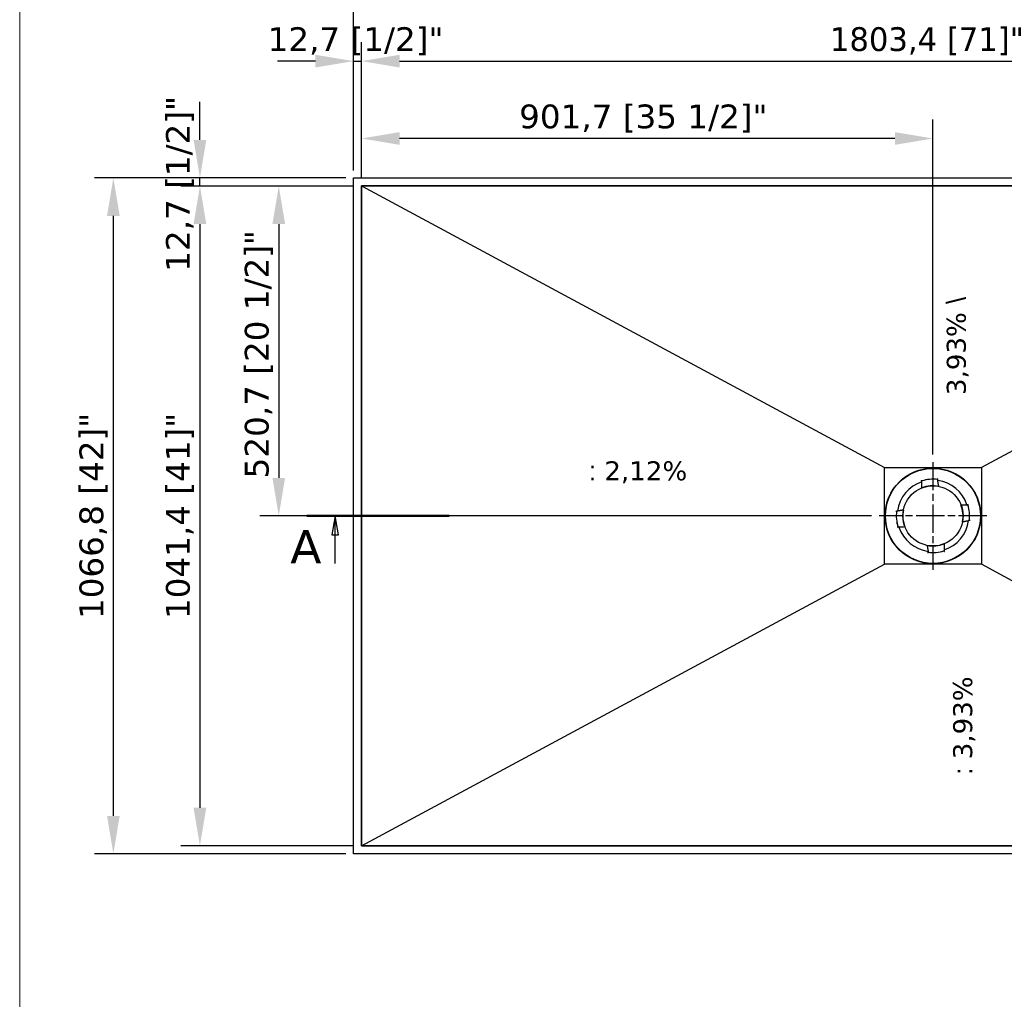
# Model space of a CAD drawing. Header units: millimetres. Extents: x -13716 to 13716, y -300 to 4365.
# Tile 20 of 30: x 300 to 1854, y 2032 to 3579. Entities that reach past the tile are written whole.
import ezdxf

# ---------------------------------------------------------------- set-up
doc = ezdxf.new("R2010")
doc.units = ezdxf.units.MM
doc.header["$LTSCALE"] = 15
doc.linetypes.add('CHAIN', pattern=[0.3543, 0.2362, -0.0295, 0.0591, -0.0295])
for name, color, linetype, lineweight in [('_Sichtbarkanten', 7, 'Continuous', 25), ('Bemaßung (ISO)', 7, 'Continuous', 25), ('Mittelpunktmarkierung (ISO)', 7, 'Continuous', 25), ('Rahmen (ISO)', 7, 'Continuous', 70), ('Schnittlinie (ISO)', 7, 'CHAIN', 25), ('Symbol (ISO)', 7, 'Continuous', 25)]:
    doc.layers.add(name, color=color, linetype=linetype, lineweight=lineweight)
doc.styles.add('Bezeichnungstext (DIN)', font='verdana.ttf')
doc.styles.add('Notiztext (ISO)', font='verdana.ttf')
doc.styles.add('Pfeiltext', font='verdana.ttf')
doc.dimstyles.new('wedi USA', dxfattribs={"dimscale": 15, "dimtxt": 2.5, "dimasz": 4, "dimexe": 2, "dimexo": 0.8, "dimgap": 0.3, "dimtad": 1, "dimdec": 1, "dimrnd": 1e-08, "dimtxsty": 'Notiztext (ISO)', "dimcen": 0.09, "dimclrd": 7, "dimclre": 7, "dimclrt": 256, "dimadec": 0, "dimazin": 2, "dimtfac": 0.6, "dimtmove": 0, "dimatfit": 3, "dimfxl": 1, "dimtolj": 1, "dimlwd": -1, "dimlwe": -1, "dimarcsym": 0})

# ---------------------------------------------------------------- blocks, each defined once
blk = doc.blocks.new('2DTransSchnitt0')
at = {"layer": 'Schnittlinie (ISO)', "linetype": 'Continuous', "lineweight": 50}
blk.add_line((50.19, 186.37), (65.19, 186.37), dxfattribs=at)
at = {"layer": 'Schnittlinie (ISO)', "linetype": 'Continuous'}
for p, q in [((53.19, 186.37), (52.84, 184.37)), ((53.19, 184.37), (53.19, 186.37)), ((53.54, 184.37), (53.19, 186.37)), ((52.84, 184.37), (53.54, 184.37)), ((53.19, 181.37), (53.19, 184.37))]:
    blk.add_line(p, q, dxfattribs=at)
at = {"layer": 'Schnittlinie (ISO)', "linetype": 'Continuous', "flags": 128}
blk.add_lwpolyline([(53.54, 184.37), (53.19, 186.37), (52.84, 184.37), (53.54, 184.37)], dxfattribs=at)
at = {"layer": 'Schnittlinie (ISO)'}
blk.add_solid([(53.54, 184.37), (53.19, 186.37), (52.84, 184.37), (53.54, 184.37)], dxfattribs=at)
at = {"layer": 'Schnittlinie (ISO)', "insert": (48.46, 181.37), "char_height": 3.5, "attachment_point": 7, "style": 'Bezeichnungstext (DIN)'}
blk.add_mtext('A', dxfattribs=at)
blk = doc.blocks.new('*D59')
at = {"layer": 'Bemaßung (ISO)', "color": 7, "transparency": 16777216}
for p, q in [((839.4, 3328.2), (839.4, 3421.2)), ((1741.1, 2892.5), (1741.1, 3421.2)), ((1681.1, 3391.2), (899.4, 3391.2))]:
    blk.add_line(p, q, dxfattribs=at)
for points in [[(899.4, 3401.2), (899.4, 3381.2), (839.4, 3391.2)], [(1681.1, 3401.2), (1681.1, 3381.2), (1741.1, 3391.2)]]:
    blk.add_solid(points, dxfattribs=at)
at = {"layer": 'Defpoints', "color": 0, "transparency": 16777216}
for p in [(839.4, 3391.2), (839.4, 3316.2), (1741.1, 2880.5)]:
    blk.add_point(p, dxfattribs=at)
at = {"layer": 'Bemaßung (ISO)', "transparency": 16777216, "insert": (1088.1, 3444.8), "char_height": 37.5, "attachment_point": 1, "style": 'Notiztext (ISO)'}
blk.add_mtext('\\A1;901,7 [35 1/2]"', dxfattribs=at)
blk = doc.blocks.new('*D60')
at = {"layer": 'Bemaßung (ISO)', "color": 7, "transparency": 16777216}
for p, q in [((827.4, 3316.2), (678.8, 3316.2)), ((708.8, 3256.2), (708.8, 2855.5)), ((1644.1, 2795.5), (678.8, 2795.5))]:
    blk.add_line(p, q, dxfattribs=at)
for points in [[(698.8, 3256.2), (718.8, 3256.2), (708.8, 3316.2)], [(698.8, 2855.5), (718.8, 2855.5), (708.8, 2795.5)]]:
    blk.add_solid(points, dxfattribs=at)
at = {"layer": 'Defpoints', "color": 0, "transparency": 16777216}
for p in [(839.4, 3316.2), (708.8, 2795.5), (1656.1, 2795.5)]:
    blk.add_point(p, dxfattribs=at)
at = {"layer": 'Bemaßung (ISO)', "transparency": 16777216, "insert": (655.2, 2854.7), "char_height": 37.5, "attachment_point": 1, "rotation": 90, "style": 'Notiztext (ISO)'}
blk.add_mtext('\\A1;520,7 [20 1/2]"', dxfattribs=at)
blk = doc.blocks.new('*D61')
at = {"layer": 'Bemaßung (ISO)', "color": 7, "transparency": 16777216}
for p, q in [((827.4, 3316.2), (554.4, 3316.2)), ((584.4, 3256.2), (584.4, 2334.8)), ((827.4, 2274.8), (554.4, 2274.8))]:
    blk.add_line(p, q, dxfattribs=at)
for points in [[(574.4, 3256.2), (594.4, 3256.2), (584.4, 3316.2)], [(574.4, 2334.8), (594.4, 2334.8), (584.4, 2274.8)]]:
    blk.add_solid(points, dxfattribs=at)
at = {"layer": 'Defpoints', "color": 0, "transparency": 16777216}
for p in [(839.4, 3316.2), (584.4, 2274.8), (839.4, 2274.8)]:
    blk.add_point(p, dxfattribs=at)
at = {"layer": 'Bemaßung (ISO)', "transparency": 16777216, "insert": (530.8, 2632.7), "char_height": 37.5, "attachment_point": 1, "rotation": 90, "style": 'Notiztext (ISO)'}
blk.add_mtext('\\A1;1041,4 [41]"', dxfattribs=at)
blk = doc.blocks.new('*D62')
at = {"layer": 'Bemaßung (ISO)', "color": 7, "transparency": 16777216}
for p, q in [((814.7, 3328.9), (417.8, 3328.9)), ((447.8, 2322.1), (447.8, 3268.9)), ((814.7, 2262.1), (417.8, 2262.1))]:
    blk.add_line(p, q, dxfattribs=at)
for points in [[(437.8, 3268.9), (457.8, 3268.9), (447.8, 3328.9)], [(437.8, 2322.1), (457.8, 2322.1), (447.8, 2262.1)]]:
    blk.add_solid(points, dxfattribs=at)
at = {"layer": 'Defpoints', "color": 0, "transparency": 16777216}
for p in [(447.8, 3328.9), (826.7, 3328.9), (826.7, 2262.1)]:
    blk.add_point(p, dxfattribs=at)
at = {"layer": 'Bemaßung (ISO)', "transparency": 16777216, "insert": (394.3, 2632.7), "char_height": 37.5, "attachment_point": 1, "rotation": 90, "style": 'Notiztext (ISO)'}
blk.add_mtext('\\A1;1066,8 [42]"', dxfattribs=at)
blk = doc.blocks.new('*D63')
at = {"layer": 'Bemaßung (ISO)', "color": 7, "transparency": 16777216}
for p, q in [((839.4, 3328.2), (839.4, 3543.3)), ((2642.8, 3328.2), (2642.8, 3543.3)), ((899.4, 3513.3), (2582.8, 3513.3))]:
    blk.add_line(p, q, dxfattribs=at)
for points in [[(899.4, 3523.3), (899.4, 3503.3), (839.4, 3513.3)], [(2582.8, 3523.3), (2582.8, 3503.3), (2642.8, 3513.3)]]:
    blk.add_solid(points, dxfattribs=at)
at = {"layer": 'Defpoints', "color": 0, "transparency": 16777216}
for p in [(2642.8, 3513.3), (839.4, 3316.2), (2642.8, 3316.2)]:
    blk.add_point(p, dxfattribs=at)
at = {"layer": 'Bemaßung (ISO)', "transparency": 16777216, "insert": (1578.2, 3566.8), "char_height": 37.5, "attachment_point": 1, "style": 'Notiztext (ISO)'}
blk.add_mtext('\\A1;1803,4 [71]"', dxfattribs=at)
blk = doc.blocks.new('*D64')
at = {"layer": 'Bemaßung (ISO)', "color": 7, "transparency": 16777216}
for p, q in [((826.7, 3340.9), (826.7, 3658.3)), ((2655.5, 3340.9), (2655.5, 3658.3)), ((886.7, 3628.3), (2595.5, 3628.3))]:
    blk.add_line(p, q, dxfattribs=at)
for points in [[(886.7, 3638.3), (886.7, 3618.3), (826.7, 3628.3)], [(2595.5, 3638.3), (2595.5, 3618.3), (2655.5, 3628.3)]]:
    blk.add_solid(points, dxfattribs=at)
at = {"layer": 'Defpoints', "color": 0, "transparency": 16777216}
for p in [(2655.5, 3628.3), (826.7, 3328.9), (2655.5, 3328.9)]:
    blk.add_point(p, dxfattribs=at)
at = {"layer": 'Bemaßung (ISO)', "transparency": 16777216, "insert": (1578.2, 3681.9), "char_height": 37.5, "attachment_point": 1, "style": 'Notiztext (ISO)'}
blk.add_mtext('\\A1;1828,8 [72]"', dxfattribs=at)
blk = doc.blocks.new('*D65')
at = {"layer": 'Bemaßung (ISO)', "color": 7, "transparency": 16777216}
for p, q in [((826.7, 3340.9), (826.7, 3543.3)), ((839.4, 3328.2), (839.4, 3543.3)), ((766.7, 3513.3), (706.7, 3513.3)), ((826.7, 3513.3), (839.4, 3513.3)), ((899.4, 3513.3), (959.4, 3513.3))]:
    blk.add_line(p, q, dxfattribs=at)
for points in [[(766.7, 3523.3), (766.7, 3503.3), (826.7, 3513.3)], [(899.4, 3523.3), (899.4, 3503.3), (839.4, 3513.3)]]:
    blk.add_solid(points, dxfattribs=at)
at = {"layer": 'Defpoints', "color": 0, "transparency": 16777216}
for p in [(839.4, 3513.3), (826.7, 3328.9), (839.4, 3316.2)]:
    blk.add_point(p, dxfattribs=at)
at = {"layer": 'Bemaßung (ISO)', "transparency": 16777216, "insert": (691.2, 3566.8), "char_height": 37.5, "attachment_point": 1, "style": 'Notiztext (ISO)'}
blk.add_mtext('\\A1;12,7 [1/2]"', dxfattribs=at)
blk = doc.blocks.new('*D66')
at = {"layer": 'Bemaßung (ISO)', "color": 7, "transparency": 16777216}
for p, q in [((584.4, 3388.9), (584.4, 3448.9)), ((814.7, 3328.9), (554.4, 3328.9)), ((584.4, 3316.2), (584.4, 3328.9)), ((827.4, 3316.2), (554.4, 3316.2)), ((584.4, 3256.2), (584.4, 3196.2))]:
    blk.add_line(p, q, dxfattribs=at)
for points in [[(574.4, 3388.9), (594.4, 3388.9), (584.4, 3328.9)], [(574.4, 3256.2), (594.4, 3256.2), (584.4, 3316.2)]]:
    blk.add_solid(points, dxfattribs=at)
at = {"layer": 'Defpoints', "color": 0, "transparency": 16777216}
for p in [(584.4, 3328.9), (826.7, 3328.9), (839.4, 3316.2)]:
    blk.add_point(p, dxfattribs=at)
at = {"layer": 'Bemaßung (ISO)', "transparency": 16777216, "insert": (530.8, 3180.8), "char_height": 37.5, "attachment_point": 1, "rotation": 90, "style": 'Notiztext (ISO)'}
blk.add_mtext('\\A1;12,7 [1/2]"', dxfattribs=at)
blk = doc.blocks.new('Ränder wedi_Zeichnungsrahmen')
at = {"layer": 'Rahmen (ISO)', "color": 208, "lineweight": 18, "true_color": 0x400040}
blk.add_line((20, 291), (20, 6), dxfattribs=at)

msp = doc.modelspace()

# ---------------------------------------------------------------- linework, layer by layer
at = {"layer": '_Sichtbarkanten'}
for p, q in [((826.68, 2262.15), (826.68, 3328.95)), ((826.68, 3328.95), (2655.48, 3328.95)), ((2642.78, 3316.25), (839.38, 3316.25)), ((839.38, 3316.25), (839.38, 2274.85)), ((839.39, 3316.22), (2642.76, 3316.22)), ((839.39, 2274.87), (839.39, 3316.22)), ((839.39, 3316.22), (1664.59, 2872.02)), ((2642.76, 3316.22), (1817.56, 2872.02)), ((1664.59, 2872.02), (1817.56, 2872.02)), ((1664.59, 2719.07), (1664.59, 2872.02)), ((1817.56, 2872.02), (1817.56, 2719.07)), ((1723.15, 2851.59), (1723.08, 2851.81)), ((1723.45, 2850.64), (1723.15, 2851.59)), ((1723.45, 2850.64), (1723.45, 2850.64)), ((1723.46, 2850.63), (1723.48, 2850.56)), ((1748.39, 2852.91), (1748.38, 2852.85)), ((1748.51, 2853.92), (1748.39, 2852.93)), ((1748.39, 2852.93), (1748.39, 2852.93)), ((1748.54, 2854.15), (1748.51, 2853.92)), ((1723.53, 2839.69), (1723.53, 2839.7)), ((1750.3, 2842.15), (1750.3, 2842.16)), ((1785.22, 2813.09), (1785.23, 2813.09)), ((1796.16, 2813.17), (1796.09, 2813.15)), ((1796.17, 2813.17), (1797.12, 2813.48)), ((1796.17, 2813.17), (1796.17, 2813.17)), ((1797.12, 2813.48), (1797.34, 2813.55)), ((1682.47, 2803.01), (1682.7, 2802.98)), ((1682.7, 2802.98), (1683.69, 2802.86)), ((1683.69, 2802.86), (1683.69, 2802.86)), ((1683.71, 2802.86), (1683.78, 2802.85)), ((1694.48, 2804.77), (1694.47, 2804.77)), ((1787.68, 2786.32), (1787.68, 2786.32)), ((1798.44, 2788.24), (1798.38, 2788.25)), ((1798.46, 2788.24), (1798.46, 2788.24)), ((1799.45, 2788.11), (1798.46, 2788.24)), ((1799.68, 2788.08), (1799.45, 2788.11)), ((1685.03, 2777.62), (1684.81, 2777.55)), ((1685.98, 2777.92), (1685.03, 2777.62)), ((1685.98, 2777.92), (1685.98, 2777.92)), ((1686, 2777.93), (1686.06, 2777.95)), ((1696.93, 2778), (1696.92, 2778)), ((1758.62, 2751.4), (1758.62, 2751.39)), ((1731.85, 2748.95), (1731.85, 2748.94)), ((1733.61, 2736.94), (1733.64, 2737.17)), ((1733.64, 2737.17), (1733.77, 2738.16)), ((1733.77, 2738.18), (1733.78, 2738.25)), ((1733.77, 2738.16), (1733.77, 2738.16)), ((1758.7, 2740.47), (1758.68, 2740.53)), ((1758.7, 2740.45), (1758.7, 2740.45)), ((1758.7, 2740.45), (1759.01, 2739.5)), ((1759.01, 2739.5), (1759.08, 2739.28)), ((839.39, 2274.87), (1664.59, 2719.07)), ((1817.56, 2719.07), (1664.59, 2719.07)), ((2642.76, 2274.87), (1817.56, 2719.07)), ((839.38, 2274.85), (2642.78, 2274.85)), ((2642.76, 2274.87), (839.39, 2274.87)), ((2655.48, 2262.15), (826.68, 2262.15))]:
    msp.add_line(p, q, dxfattribs=at)
for radius in [75.5, 74.98, 47.5]:
    msp.add_circle((1741.08, 2795.55), radius, dxfattribs=at)
for radius, start, end in [(56.5, 108.13993, 172.33832), (57.85, 82.73913, 107.73913), (57.84, 83.2184, 107.25985), (56.5, 18.13993, 82.33832), (47.51, 78.80393, 111.67432), (47.51, 348.80393, 21.67432), (57.85, 352.73913, 17.73913), (57.84, 353.21857, 17.25968), (57.85, 172.73913, 197.73913), (57.84, 173.21857, 197.25968), (47.51, 168.80393, 201.67432), (56.5, 288.13993, 352.33832), (56.5, 198.13993, 262.33832), (47.51, 258.80393, 291.67432), (57.85, 262.73913, 287.73913), (57.84, 263.21857, 287.25968)]:
    msp.add_arc((1741.08, 2795.55), radius, start, end, dxfattribs=at)
for centre, major_axis, start_param, end_param in [((1723.48, 2850.04), (-0.002, 0.525), 4.7614689, 6.2676717), ((1748.47, 2852.33), (0.093, -0.517), 3.1571461, 4.6633099), ((1795.57, 2813.14), (0.525, 0.002), 4.7614689, 6.2676616), ((1684.29, 2802.94), (0.517, 0.093), 3.1571669, 4.6633099), ((1797.86, 2788.15), (0.517, 0.093), 0.0155746, 1.5217173), ((1686.59, 2777.95), (0.525, 0.002), 1.6198762, 3.1260566), ((1733.68, 2738.76), (0.093, -0.517), 0.0155742, 1.5217173), ((1758.67, 2741.06), (-0.002, 0.525), 1.6198762, 3.1260689)]:
    msp.add_ellipse(centre, major_axis=major_axis, ratio=0.0050031, start_param=start_param, end_param=end_param, dxfattribs=at)
for points, knots in [([(1723.46, 2850.63), (1723.46, 2850.63), (1723.46, 2850.63), (1723.47, 2850.63), (1723.48, 2850.64), (1723.52, 2850.65), (1723.55, 2850.66), (1723.63, 2850.69), (1723.68, 2850.71), (1723.76, 2850.73), (1723.79, 2850.74), (1723.85, 2850.76), (1723.88, 2850.77), (1723.92, 2850.78)], [-0.076634, -0.076634, -0.076634, -0.076634, -0.06673879, -0.06673879, -0.056338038, -0.056338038, -0.038045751, -0.038045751, -0.019786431, -0.019786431, -0.009644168, -0.009644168, -0.000001, -0.000001, -0.000001, -0.000001]), ([(1723.48, 2850.56), (1723.48, 2850.56), (1723.48, 2850.56), (1723.48, 2850.56), (1723.48, 2850.56), (1723.48, 2850.56)], [-0.0024546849, -0.0024546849, -0.0024546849, -0.0024546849, -0.0012389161, -0.0012389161, 0, 0, 0, 0]), ([(1723.48, 2850.56), (1723.48, 2850.56), (1723.48, 2850.56), (1723.5, 2850.55), (1723.51, 2850.55), (1723.54, 2850.53), (1723.58, 2850.51), (1723.66, 2850.45), (1723.72, 2850.41), (1723.85, 2850.33), (1723.92, 2850.28), (1724, 2850.23), (1724, 2850.23), (1724, 2850.23)], [0.000013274, 0.000013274, 0.000013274, 0.000013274, 0.008341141, 0.008341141, 0.017229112, 0.017229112, 0.036430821, 0.036430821, 0.059208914, 0.059208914, 0.085826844, 0.085826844, 0.086205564, 0.086205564, 0.086205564, 0.086205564]), ([(1747.91, 2852.98), (1747.94, 2852.98), (1747.97, 2852.97), (1748.03, 2852.96), (1748.07, 2852.96), (1748.15, 2852.95), (1748.2, 2852.94), (1748.29, 2852.93), (1748.32, 2852.92), (1748.36, 2852.92), (1748.37, 2852.92), (1748.38, 2852.91), (1748.39, 2852.91), (1748.39, 2852.91)], [-0.076650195, -0.076650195, -0.076650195, -0.076650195, -0.066953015, -0.066953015, -0.056752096, -0.056752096, -0.038484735, -0.038484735, -0.020190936, -0.020190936, -0.009844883, -0.009844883, 0, 0, 0, 0]), ([(1747.93, 2852.42), (1747.93, 2852.42), (1747.93, 2852.42), (1747.99, 2852.49), (1748.06, 2852.55), (1748.17, 2852.66), (1748.21, 2852.7), (1748.29, 2852.77), (1748.32, 2852.8), (1748.35, 2852.83), (1748.36, 2852.83), (1748.37, 2852.84), (1748.37, 2852.84), (1748.38, 2852.85)], [-0.000381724, -0.000381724, -0.000381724, -0.000381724, 0, 0, 0.026828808, 0.026828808, 0.049787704, 0.049787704, 0.069141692, 0.069141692, 0.078100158, 0.078100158, 0.086492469, 0.086492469, 0.086492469, 0.086492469]), ([(1748.38, 2852.85), (1748.38, 2852.85), (1748.38, 2852.85), (1748.38, 2852.85), (1748.38, 2852.85), (1748.38, 2852.85)], [-0.0025081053, -0.0025081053, -0.0025081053, -0.0025081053, -0.001265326, -0.001265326, -0.0000514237, -0.0000514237, -0.0000514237, -0.0000514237]), ([(1796.09, 2813.15), (1796.09, 2813.14), (1796.09, 2813.14), (1796.08, 2813.13), (1796.08, 2813.12), (1796.06, 2813.08), (1796.03, 2813.05), (1795.97, 2812.97), (1795.94, 2812.91), (1795.85, 2812.79), (1795.8, 2812.72), (1795.75, 2812.65), (1795.75, 2812.65), (1795.75, 2812.65)], [0.000009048, 0.000009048, 0.000009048, 0.000009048, 0.008391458, 0.008391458, 0.017324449, 0.017324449, 0.036587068, 0.036587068, 0.05897971, 0.05897971, 0.08450589, 0.08450589, 0.08487978, 0.08487978, 0.08487978, 0.08487978]), ([(1796.09, 2813.15), (1796.09, 2813.15), (1796.09, 2813.15), (1796.09, 2813.15), (1796.09, 2813.15), (1796.09, 2813.15)], [-0.0022386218, -0.0022386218, -0.0022386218, -0.0022386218, -0.0011303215, -0.0011303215, 0, 0, 0, 0]), ([(1796.16, 2813.17), (1796.16, 2813.17), (1796.16, 2813.16), (1796.16, 2813.15), (1796.17, 2813.14), (1796.18, 2813.11), (1796.19, 2813.08), (1796.22, 2813), (1796.23, 2812.95), (1796.26, 2812.87), (1796.27, 2812.83), (1796.29, 2812.77), (1796.3, 2812.74), (1796.31, 2812.71)], [-0.076023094, -0.076023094, -0.076023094, -0.076023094, -0.066379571, -0.066379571, -0.056273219, -0.056273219, -0.038303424, -0.038303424, -0.020284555, -0.020284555, -0.009907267, -0.009907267, -0.000001, -0.000001, -0.000001, -0.000001]), ([(1683.64, 2802.38), (1683.65, 2802.41), (1683.65, 2802.44), (1683.66, 2802.51), (1683.66, 2802.54), (1683.67, 2802.63), (1683.68, 2802.68), (1683.69, 2802.76), (1683.7, 2802.79), (1683.7, 2802.83), (1683.71, 2802.84), (1683.71, 2802.85), (1683.71, 2802.86), (1683.71, 2802.86)], [-0.075999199, -0.075999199, -0.075999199, -0.075999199, -0.066131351, -0.066131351, -0.055795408, -0.055795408, -0.037782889, -0.037782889, -0.01981545, -0.01981545, -0.009674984, -0.009674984, 0, 0, 0, 0]), ([(1683.78, 2802.85), (1683.78, 2802.85), (1683.78, 2802.85), (1683.78, 2802.85), (1683.78, 2802.85), (1683.78, 2802.85)], [-0.002286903, -0.002286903, -0.002286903, -0.002286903, -0.0011529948, -0.0011529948, -0.0000457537, -0.0000457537, -0.0000457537, -0.0000457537]), ([(1684.21, 2802.42), (1684.2, 2802.42), (1684.2, 2802.42), (1684.14, 2802.48), (1684.08, 2802.54), (1683.97, 2802.65), (1683.93, 2802.69), (1683.85, 2802.77), (1683.82, 2802.79), (1683.8, 2802.82), (1683.79, 2802.83), (1683.78, 2802.84), (1683.78, 2802.85), (1683.78, 2802.85)], [-0.000376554, -0.000376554, -0.000376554, -0.000376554, 0, 0, 0.025707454, 0.025707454, 0.048259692, 0.048259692, 0.067659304, 0.067659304, 0.076655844, 0.076655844, 0.085096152, 0.085096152, 0.085096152, 0.085096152]), ([(1797.95, 2788.67), (1797.95, 2788.67), (1797.95, 2788.67), (1798.01, 2788.61), (1798.07, 2788.55), (1798.18, 2788.45), (1798.23, 2788.4), (1798.3, 2788.33), (1798.33, 2788.3), (1798.36, 2788.27), (1798.36, 2788.26), (1798.37, 2788.25), (1798.37, 2788.25), (1798.37, 2788.25)], [-0.000376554, -0.000376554, -0.000376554, -0.000376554, 0, 0, 0.025707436, 0.025707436, 0.048259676, 0.048259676, 0.067659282, 0.067659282, 0.076655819, 0.076655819, 0.085096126, 0.085096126, 0.085096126, 0.085096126]), ([(1798.38, 2788.25), (1798.38, 2788.25), (1798.38, 2788.25), (1798.37, 2788.25), (1798.37, 2788.25), (1798.37, 2788.25)], [-0.0022869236, -0.0022869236, -0.0022869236, -0.0022869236, -0.0011529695, -0.0011529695, -0.0000457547, -0.0000457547, -0.0000457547, -0.0000457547]), ([(1798.51, 2788.72), (1798.51, 2788.68), (1798.5, 2788.65), (1798.49, 2788.59), (1798.49, 2788.55), (1798.48, 2788.47), (1798.47, 2788.42), (1798.46, 2788.33), (1798.45, 2788.3), (1798.45, 2788.26), (1798.45, 2788.25), (1798.44, 2788.24), (1798.44, 2788.24), (1798.44, 2788.24)], [-0.075999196, -0.075999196, -0.075999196, -0.075999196, -0.066127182, -0.066127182, -0.055786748, -0.055786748, -0.037774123, -0.037774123, -0.019807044, -0.019807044, -0.009670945, -0.009670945, 0, 0, 0, 0]), ([(1686, 2777.93), (1686, 2777.93), (1685.99, 2777.93), (1685.99, 2777.94), (1685.99, 2777.95), (1685.97, 2777.98), (1685.96, 2778.02), (1685.93, 2778.1), (1685.92, 2778.15), (1685.89, 2778.23), (1685.88, 2778.26), (1685.86, 2778.32), (1685.85, 2778.35), (1685.84, 2778.39)], [-0.076023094, -0.076023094, -0.076023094, -0.076023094, -0.066379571, -0.066379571, -0.056273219, -0.056273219, -0.038303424, -0.038303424, -0.020284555, -0.020284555, -0.009907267, -0.009907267, -0.000001, -0.000001, -0.000001, -0.000001]), ([(1686.06, 2777.95), (1686.06, 2777.95), (1686.06, 2777.95), (1686.07, 2777.97), (1686.08, 2777.97), (1686.1, 2778.01), (1686.12, 2778.04), (1686.18, 2778.13), (1686.22, 2778.18), (1686.3, 2778.3), (1686.35, 2778.37), (1686.4, 2778.44), (1686.4, 2778.44), (1686.4, 2778.44)], [0.000009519, 0.000009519, 0.000009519, 0.000009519, 0.008391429, 0.008391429, 0.017324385, 0.017324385, 0.036586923, 0.036586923, 0.058979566, 0.058979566, 0.084505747, 0.084505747, 0.084879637, 0.084879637, 0.084879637, 0.084879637]), ([(1686.06, 2777.95), (1686.06, 2777.95), (1686.06, 2777.95), (1686.06, 2777.95), (1686.06, 2777.95), (1686.06, 2777.95)], [-0.0022392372, -0.0022392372, -0.0022392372, -0.0022392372, -0.0011303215, -0.0011303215, 0, 0, 0, 0]), ([(1734.25, 2738.11), (1734.21, 2738.12), (1734.18, 2738.12), (1734.12, 2738.13), (1734.08, 2738.13), (1734, 2738.14), (1733.95, 2738.15), (1733.86, 2738.16), (1733.83, 2738.17), (1733.79, 2738.17), (1733.78, 2738.18), (1733.77, 2738.18), (1733.77, 2738.18), (1733.77, 2738.18)], [-0.07599917, -0.07599917, -0.07599917, -0.07599917, -0.066095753, -0.066095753, -0.055721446, -0.055721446, -0.037708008, -0.037708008, -0.019743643, -0.019743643, -0.009640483, -0.009640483, 0, 0, 0, 0]), ([(1734.2, 2738.68), (1734.2, 2738.67), (1734.2, 2738.67), (1734.14, 2738.61), (1734.08, 2738.55), (1733.98, 2738.44), (1733.93, 2738.4), (1733.86, 2738.32), (1733.83, 2738.29), (1733.8, 2738.27), (1733.79, 2738.26), (1733.78, 2738.25), (1733.78, 2738.25), (1733.78, 2738.25)], [-0.000376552, -0.000376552, -0.000376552, -0.000376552, 0, 0, 0.025707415, 0.025707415, 0.048259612, 0.048259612, 0.06765919, 0.06765919, 0.076655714, 0.076655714, 0.085096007, 0.085096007, 0.085096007, 0.085096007]), ([(1733.78, 2738.25), (1733.78, 2738.25), (1733.78, 2738.25), (1733.78, 2738.25), (1733.78, 2738.25), (1733.78, 2738.25)], [-0.0022869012, -0.0022869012, -0.0022869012, -0.0022869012, -0.0011530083, -0.0011530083, -0.0000457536, -0.0000457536, -0.0000457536, -0.0000457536]), ([(1758.68, 2740.53), (1758.67, 2740.53), (1758.67, 2740.53), (1758.66, 2740.54), (1758.65, 2740.55), (1758.61, 2740.57), (1758.58, 2740.59), (1758.5, 2740.65), (1758.44, 2740.69), (1758.32, 2740.77), (1758.25, 2740.82), (1758.18, 2740.87), (1758.18, 2740.87), (1758.18, 2740.87)], [0.000009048, 0.000009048, 0.000009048, 0.000009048, 0.008391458, 0.008391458, 0.017324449, 0.017324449, 0.036587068, 0.036587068, 0.05897971, 0.05897971, 0.084505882, 0.084505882, 0.084879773, 0.084879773, 0.084879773, 0.084879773]), ([(1758.7, 2740.47), (1758.7, 2740.47), (1758.69, 2740.46), (1758.68, 2740.46), (1758.67, 2740.46), (1758.64, 2740.44), (1758.61, 2740.43), (1758.53, 2740.41), (1758.48, 2740.39), (1758.39, 2740.36), (1758.36, 2740.35), (1758.3, 2740.33), (1758.27, 2740.32), (1758.24, 2740.31)], [-0.076023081, -0.076023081, -0.076023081, -0.076023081, -0.066351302, -0.066351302, -0.056214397, -0.056214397, -0.038242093, -0.038242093, -0.020223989, -0.020223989, -0.009878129, -0.009878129, -0.000001, -0.000001, -0.000001, -0.000001]), ([(1758.68, 2740.53), (1758.68, 2740.53), (1758.68, 2740.53), (1758.68, 2740.53), (1758.68, 2740.53), (1758.68, 2740.53)], [-0.0022386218, -0.0022386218, -0.0022386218, -0.0022386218, -0.0011303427, -0.0011303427, 0, 0, 0, 0])]:
    msp.add_open_spline(points, degree=3, knots=knots, dxfattribs=at)
for points in [[(1723.53, 2839.7), (1723.52, 2840.68), (1723.51, 2842.75), (1723.5, 2846.18), (1723.49, 2848.73), (1723.48, 2850.06)], [(1785.23, 2813.09), (1786.21, 2813.1), (1788.28, 2813.11), (1791.71, 2813.12), (1794.26, 2813.13), (1795.59, 2813.14)], [(1696.92, 2778), (1695.95, 2777.99), (1693.88, 2777.99), (1690.45, 2777.97), (1687.9, 2777.96), (1686.56, 2777.95)], [(1758.62, 2751.39), (1758.63, 2750.42), (1758.64, 2748.35), (1758.65, 2744.92), (1758.66, 2742.37), (1758.67, 2741.03)]]:
    msp.add_open_spline(points, degree=3, dxfattribs=at)
for points in [[(1750.3, 2842.16), (1749.47, 2846.78), (1748.46, 2852.35)], [(1694.47, 2804.77), (1689.84, 2803.94), (1684.27, 2802.93)], [(1787.68, 2786.32), (1792.31, 2787.15), (1797.88, 2788.16)], [(1731.85, 2748.94), (1732.68, 2744.31), (1733.69, 2738.74)]]:
    msp.add_rational_spline(points, [1.21561557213, 1.13881668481, 1.05643602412], degree=2, dxfattribs=at)
at = {"layer": 'Mittelpunktmarkierung (ISO)', "linetype": 'CHAIN', "ltscale": 12.593609}
for p, q in [((1741.08, 2880.55), (1741.08, 2710.55)), ((1826.08, 2795.55), (1656.08, 2795.55))]:
    msp.add_line(p, q, dxfattribs=at)

# ---------------------------------------------------------------- block references
at = {"xscale": 15, "yscale": 15, "zscale": 15}
msp.add_blockref('Ränder wedi_Zeichnungsrahmen', (0, 0), dxfattribs=at)
at = {"layer": 'Schnittlinie (ISO)', "xscale": 15, "yscale": 15, "zscale": 15}
msp.add_blockref('2DTransSchnitt0', (0, 0), dxfattribs=at)

# ---------------------------------------------------------------- texts
at = {"layer": 'Symbol (ISO)', "char_height": 30, "attachment_point": 1, "rotation": 90, "style": 'Pfeiltext'}
for s, insert, width in [('\\fVerdana|b0|i0;\\H30.0000;3,93% \\fAIGDT|b0|i0;\\H30.0000;\\\\', (1762.89, 2986.23), 259.9982), ('\\fAIGDT|b0|i0;\\H30.0000;:\\fVerdana|b0|i0;\\H30.0000; 3,93%', (1772.98, 2387.14), 210.1056)]:
    msp.add_mtext(s, dxfattribs=dict(at, insert=insert, width=width))
at = {"layer": 'Symbol (ISO)', "insert": (1198.35, 2881.7), "char_height": 30, "width": 262.2671, "attachment_point": 1, "style": 'Pfeiltext'}
msp.add_mtext('\\fAIGDT|b0|i0;\\H30.0000;:\\fVerdana|b0|i0;\\H30.0000; 2,12%', dxfattribs=at)

# ---------------------------------------------------------------- dimensions: what is measured, and where the dimension line sits
at = {"layer": 'Bemaßung (ISO)', "color": 7}
for base, p1, p2, angle, override, picture, middle in [((2655.48, 3628.32), (826.68, 3328.95), (2655.48, 3328.95), 180, {"dimgap": 0.3, "dimdec": 1, "dimtol": 0, "dimlim": 0, "dimtp": 0, "dimtm": 0, "dimtdec": 2, "dimtofl": 0, "dimatfit": 1}, '*D64', (1741.08, 3628.32)), ((2642.76, 3513.26), (839.39, 3316.22), (2642.76, 3316.22), 180, {"dimgap": 0.3, "dimdec": 1, "dimtol": 0, "dimlim": 0, "dimtp": 0, "dimtm": 0, "dimtdec": 2, "dimtofl": 0, "dimatfit": 1}, '*D63', (1741.08, 3513.26)), ((584.38, 3328.95), (839.39, 3316.22), (826.68, 3328.95), 270, {"dimgap": 0.3, "dimdec": 1, "dimtol": 0, "dimlim": 0, "dimtp": 0, "dimtm": 0, "dimtdec": 2, "dimtofl": 1, "dimatfit": 1}, '*D66', (584.38, 3322.58)), ((839.38, 3391.25), (1741.08, 2880.55), (839.38, 3316.25), 180, {"dimgap": 0.3, "dimdec": 1, "dimtol": 0, "dimlim": 0, "dimtp": 0, "dimtm": 0, "dimtdec": 2, "dimtofl": 0, "dimatfit": 1}, '*D59', (1290.23, 3391.25)), ((447.85, 3328.95), (826.68, 2262.15), (826.68, 3328.95), 90, {"dimgap": 0.3, "dimdec": 1, "dimtol": 0, "dimlim": 0, "dimtp": 0, "dimtm": 0, "dimtdec": 2, "dimtofl": 0, "dimatfit": 1}, '*D62', (447.85, 2795.55)), ((584.38, 2274.85), (839.38, 3316.25), (839.38, 2274.85), 90, {"dimgap": 0.3, "dimdec": 1, "dimtol": 0, "dimlim": 0, "dimtp": 0, "dimtm": 0, "dimtdec": 2, "dimtofl": 0, "dimatfit": 1}, '*D61', (584.38, 2795.55)), ((708.79, 2795.55), (839.38, 3316.25), (1656.08, 2795.55), 90, {"dimgap": 0.3, "dimdec": 1, "dimtol": 0, "dimlim": 0, "dimtp": 0, "dimtm": 0, "dimtdec": 2, "dimtofl": 0, "dimatfit": 1}, '*D60', (708.79, 3055.9))]:
    dim = msp.add_linear_dim(base=base, p1=p1, p2=p2, angle=angle, text='<>"', dimstyle='wedi USA', override=override, dxfattribs=at)
    dim.commit()
    dim.dimension.update_dxf_attribs({"geometry": picture, "text_midpoint": middle, "dimtype": 160})
dim = msp.add_linear_dim(base=(839.38, 3513.26), p1=(826.68, 3328.95), p2=(839.38, 3316.25), text='<>"', dimstyle='wedi USA', override={"dimgap": 0.3, "dimdec": 1, "dimtol": 0, "dimlim": 0, "dimtp": 0, "dimtm": 0, "dimtdec": 2, "dimtofl": 1, "dimatfit": 1}, dxfattribs=at)
dim.commit()
dim.dimension.update_dxf_attribs({"geometry": '*D65', "text_midpoint": (833.03, 3513.26), "dimtype": 160})

doc.saveas('drawing.dxf')
